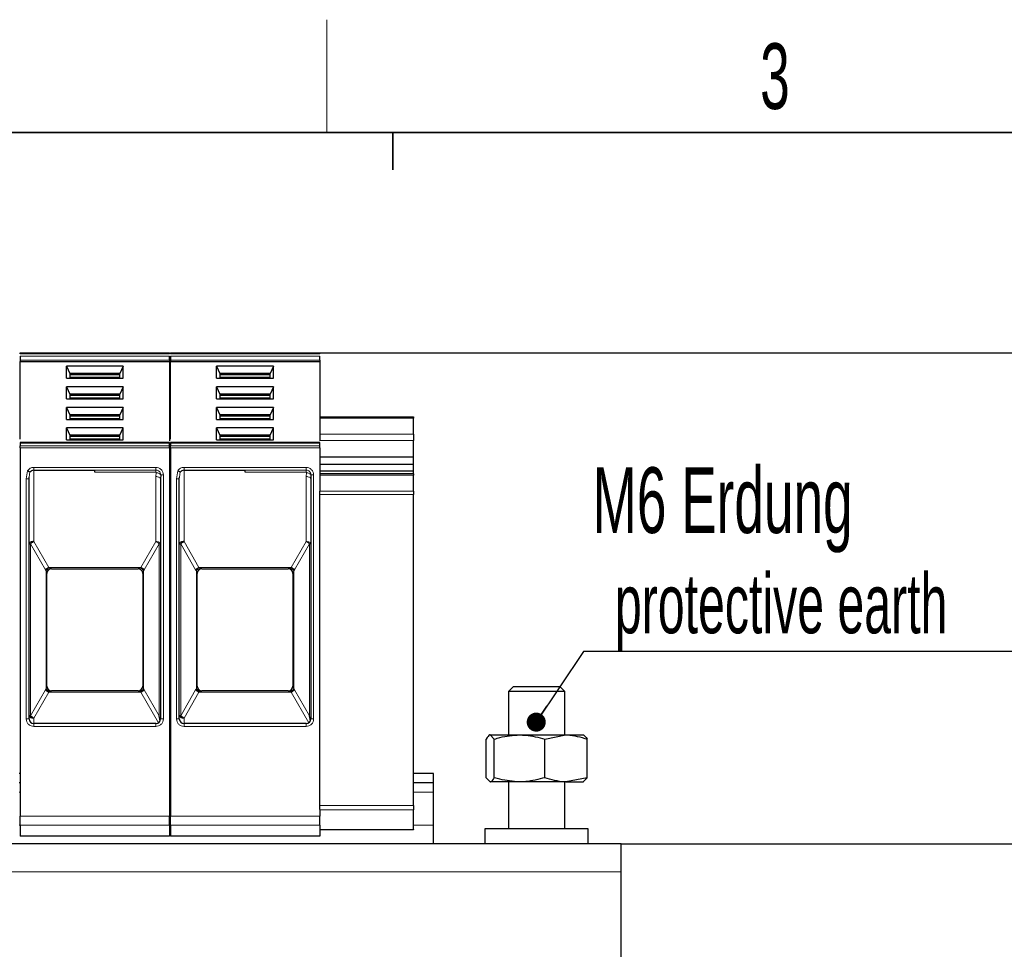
# Model space of a CAD drawing. Header units: millimetres. Extents: x 5 to 418, y 2 to 292.
# Tile 15 of 42: x 105 to 158, y 239 to 288. Entities that reach past the tile are written whole.
import ezdxf

# ---------------------------------------------------------------- set-up
doc = ezdxf.new("R2010")
doc.units = ezdxf.units.MM
doc.layers.add('SLD-0', color=7, linetype='Continuous')
doc.styles.add('SLDTEXTSTYLE0', font='TXT', dxfattribs={"width": 0.605})
doc.dimstyles.new('SLDDIMSTYLE0', dxfattribs={"dimtxt": 3.5, "dimasz": 3.302, "dimexe": 0, "dimexo": 0.0625, "dimgap": 0.875, "dimtad": 1, "dimlfac": 2, "dimrnd": 1e-09, "dimzin": 12, "dimdsep": 46, "dimtxsty": 'SLDTEXTSTYLE0', "dimsah": 1, "dimcen": 0.09, "dimadec": 0, "dimazin": 3, "dimtfac": 1, "dimtofl": 0, "dimtmove": 0, "dimatfit": 3, "dimfxl": 1, "dimfrac": 2, "dimtolj": 1, "dimtzin": 12, "dimarcsym": 0})
doc.dimstyles.new('SLDDIMSTYLE1', dxfattribs={"dimtxt": 3.5, "dimasz": 3.302, "dimexe": 0, "dimexo": 0.0625, "dimgap": 0.875, "dimtad": 1, "dimdec": 0, "dimlfac": 2, "dimrnd": 1e-09, "dimzin": 12, "dimdsep": 46, "dimtxsty": 'SLDTEXTSTYLE0', "dimsah": 1, "dimcen": 0.09, "dimadec": 0, "dimazin": 3, "dimtfac": 1, "dimtofl": 0, "dimtmove": 0, "dimatfit": 3, "dimfxl": 1, "dimfrac": 2, "dimtolj": 1, "dimtzin": 12, "dimarcsym": 0})

# ---------------------------------------------------------------- blocks, each defined once
blk = doc.blocks.new('_D_1')
at = {"layer": 'SLD-0'}
for p, q in [((137.163, 244.606), (159.624, 244.606)), ((158.624, 244.606), (158.624, 161.306)), ((151.913, 161.306), (159.624, 161.306))]:
    blk.add_line(p, q, dxfattribs=at)
for points in [[(158.624, 244.606), (158.116, 241.304), (159.132, 241.304)], [(158.624, 161.306), (159.132, 164.608), (158.116, 164.608)]]:
    blk.add_solid(points, dxfattribs=at)
at = {"layer": 'SLD-0', "insert": (154.112, 196.94), "char_height": 3.5, "attachment_point": 1, "rotation": 90, "style": 'SLDTEXTSTYLE0'}
blk.add_mtext('166,6', dxfattribs=at)
blk = doc.blocks.new('_D_2')
at = {"layer": 'SLD-0'}
for p, q in [((121.113, 270.756), (168.634, 270.756)), ((167.634, 270.756), (167.634, 161.306)), ((151.913, 161.306), (168.634, 161.306))]:
    blk.add_line(p, q, dxfattribs=at)
for points in [[(167.634, 270.756), (167.126, 267.454), (168.142, 267.454)], [(167.634, 161.306), (168.142, 164.608), (167.126, 164.608)]]:
    blk.add_solid(points, dxfattribs=at)
at = {"layer": 'SLD-0', "insert": (163.122, 212.021), "char_height": 3.5, "attachment_point": 1, "rotation": 90, "style": 'SLDTEXTSTYLE0'}
blk.add_mtext('219', dxfattribs=at)
blk = doc.blocks.new('SW_NOTE_0_16')
at = {"layer": 'SLD-0', "color": 0}
blk.add_line((30.234, 0), (0, 0), dxfattribs=at)
at = {"layer": 'SLD-0', "color": 0, "attachment_point": 1, "style": 'SLDTEXTSTYLE0'}
for s, insert, char_height in [('M6 Erdung', (0.477, 9.813), 3.5), ('protective earth', (1.667, 4.148), 3.175)]:
    blk.add_mtext(s, dxfattribs=dict(at, insert=insert, char_height=char_height))
blk = doc.blocks.new('_Dot')
at = {"color": 0, "linetype": 'ByBlock', "lineweight": -2}
blk.add_line((-0.5, 0), (-1, 0), dxfattribs=at)
at = {"color": 0, "linetype": 'ByBlock', "const_width": 0.5}
blk.add_lwpolyline([(-0.25, 0, 1), (0.25, 0, 1)], format="xyb", close=True, dxfattribs=at)

msp = doc.modelspace()

# ---------------------------------------------------------------- linework, layer by layer
at = {"color": 7, "linetype": 'Continuous', "lineweight": 25}
for p, q in [((105.1625, 270.756), (113.1125, 270.756)), ((113.1625, 270.756), (121.1125, 270.756)), ((105.1625, 270.3596), (105.1625, 270.2889)), ((105.1625, 270.2889), (113.1125, 270.2889)), ((105.1625, 266.1502), (105.1625, 270.2889)), ((110.6499, 270.0413), (107.6252, 270.0413)), ((107.6252, 269.4051), (107.6252, 270.0413)), ((107.6252, 270.0413), (107.8, 269.6525)), ((110.6499, 270.0413), (110.475, 269.6525)), ((110.6499, 269.4051), (110.6499, 270.0413)), ((113.1125, 270.3596), (113.1125, 270.2889)), ((113.1125, 270.2889), (113.1125, 266.0672)), ((113.1625, 270.3596), (113.1625, 270.2889)), ((113.1625, 270.2889), (121.1125, 270.2889)), ((113.1625, 266.1502), (113.1625, 270.2889)), ((118.6499, 270.0413), (115.6252, 270.0413)), ((115.6252, 269.4051), (115.6252, 270.0413)), ((115.6252, 270.0413), (115.8, 269.6525)), ((118.6499, 270.0413), (118.475, 269.6525)), ((118.6499, 269.4051), (118.6499, 270.0413)), ((121.1125, 270.3596), (121.1125, 270.2889)), ((121.1125, 270.2889), (121.1125, 266.0672)), ((107.8, 269.6525), (107.8, 269.4051)), ((110.475, 269.6525), (107.8, 269.6525)), ((110.475, 269.5818), (107.8, 269.5818)), ((110.475, 269.4051), (110.475, 269.6525)), ((115.8, 269.6525), (115.8, 269.4051)), ((118.475, 269.6525), (115.8, 269.6525)), ((118.475, 269.5818), (115.8, 269.5818)), ((118.475, 269.4051), (118.475, 269.6525)), ((107.6252, 269.4051), (110.6499, 269.4051)), ((115.6252, 269.4051), (118.6499, 269.4051)), ((110.6499, 268.9453), (107.6252, 268.9453)), ((107.6252, 268.3091), (107.6252, 268.9453)), ((107.6252, 268.9453), (107.8, 268.5565)), ((107.8, 268.5565), (107.8, 268.3091)), ((110.475, 268.5565), (107.8, 268.5565)), ((110.475, 268.4858), (107.8, 268.4858)), ((110.6499, 268.9453), (110.475, 268.5565)), ((110.475, 268.3091), (110.475, 268.5565)), ((110.6499, 268.3091), (110.6499, 268.9453)), ((118.6499, 268.9453), (115.6252, 268.9453)), ((115.6252, 268.3091), (115.6252, 268.9453)), ((115.6252, 268.9453), (115.8, 268.5565)), ((115.8, 268.5565), (115.8, 268.3091)), ((118.475, 268.5565), (115.8, 268.5565)), ((118.475, 268.4858), (115.8, 268.4858)), ((118.6499, 268.9453), (118.475, 268.5565)), ((118.475, 268.3091), (118.475, 268.5565)), ((118.6499, 268.3091), (118.6499, 268.9453)), ((107.6252, 268.3091), (110.6499, 268.3091)), ((115.6252, 268.3091), (118.6499, 268.3091)), ((110.6499, 267.8493), (107.6252, 267.8493)), ((107.6252, 267.2131), (107.6252, 267.8493)), ((107.6252, 267.8493), (107.8, 267.4605)), ((107.8, 267.4605), (107.8, 267.2131)), ((110.475, 267.4605), (107.8, 267.4605)), ((110.475, 267.3898), (107.8, 267.3898)), ((110.6499, 267.8493), (110.475, 267.4605)), ((110.475, 267.2131), (110.475, 267.4605)), ((110.6499, 267.2131), (110.6499, 267.8493)), ((118.6499, 267.8493), (115.6252, 267.8493)), ((115.6252, 267.2131), (115.6252, 267.8493)), ((115.6252, 267.8493), (115.8, 267.4605)), ((115.8, 267.4605), (115.8, 267.2131)), ((118.475, 267.4605), (115.8, 267.4605)), ((118.475, 267.3898), (115.8, 267.3898)), ((118.6499, 267.8493), (118.475, 267.4605)), ((118.475, 267.2131), (118.475, 267.4605)), ((118.6499, 267.2131), (118.6499, 267.8493)), ((107.6252, 267.2131), (110.6499, 267.2131)), ((115.6252, 267.2131), (118.6499, 267.2131)), ((121.1125, 267.356), (126.1125, 267.356)), ((126.1125, 267.356), (126.1125, 267.2828)), ((126.1125, 266.4328), (126.1125, 267.2828)), ((110.6499, 266.7533), (107.6252, 266.7533)), ((107.6252, 266.1171), (107.6252, 266.7533)), ((107.6252, 266.7533), (107.8, 266.3645)), ((107.8, 266.3645), (107.8, 266.1171)), ((110.475, 266.3645), (107.8, 266.3645)), ((110.475, 266.3645), (110.6499, 266.7533)), ((110.475, 266.1171), (110.475, 266.3645)), ((110.6499, 266.1171), (110.6499, 266.7533)), ((118.6499, 266.7533), (115.6252, 266.7533)), ((115.6252, 266.1171), (115.6252, 266.7533)), ((115.6252, 266.7533), (115.8, 266.3645)), ((115.8, 266.3645), (115.8, 266.1171)), ((118.475, 266.3645), (115.8, 266.3645)), ((118.475, 266.3645), (118.6499, 266.7533)), ((118.475, 266.1171), (118.475, 266.3645)), ((118.6499, 266.1171), (118.6499, 266.7533)), ((126.1125, 266.4328), (126.1125, 266.0792)), ((113.1145, 265.9841), (105.1606, 265.9841)), ((105.1625, 265.9402), (105.1625, 265.7999)), ((107.6252, 266.1171), (110.6499, 266.1171)), ((110.475, 266.2938), (107.8, 266.2938)), ((113.1125, 265.7999), (113.1125, 265.9402)), ((121.1145, 265.9841), (113.1606, 265.9841)), ((113.1625, 265.9402), (113.1625, 265.7999)), ((115.6252, 266.1171), (118.6499, 266.1171)), ((118.475, 266.2938), (115.8, 266.2938)), ((121.1125, 265.7999), (121.1125, 265.9402)), ((126.1125, 265.1953), (126.1125, 266.0792)), ((105.1625, 265.6939), (105.1625, 246.0868)), ((113.1125, 265.6939), (113.1125, 246.0868)), ((113.1625, 265.6939), (113.1625, 246.0868)), ((121.1125, 265.6939), (121.1125, 263.3907)), ((126.1125, 265.1953), (121.1125, 265.1953)), ((126.1125, 264.8064), (121.1125, 264.8064)), ((126.1125, 264.8064), (126.1125, 265.1953)), ((126.1125, 264.4529), (126.1125, 264.8064)), ((105.8875, 264.506), (109.1375, 264.506)), ((112.6451, 264.256), (112.6375, 264.0387)), ((113.8875, 264.506), (117.1375, 264.506)), ((120.6451, 264.256), (120.6375, 264.0387)), ((126.1125, 264.4529), (121.1125, 264.4529)), ((126.1125, 264.314), (121.1125, 264.314)), ((126.1125, 264.314), (126.1125, 264.4529)), ((126.1125, 264.314), (126.1125, 264.2407)), ((126.1125, 263.3907), (126.1125, 264.2407)), ((105.6351, 264.0362), (105.6399, 264.1384)), ((105.6375, 264.0386), (105.6471, 264.1378)), ((105.6375, 251.256), (105.6375, 264.0386)), ((112.62, 264.0848), (112.634, 264.0847)), ((112.6375, 264.0387), (112.6375, 251.256)), ((113.6351, 264.0362), (113.6399, 264.1384)), ((113.6375, 264.0386), (113.6471, 264.1378)), ((113.6375, 251.256), (113.6375, 264.0386)), ((120.62, 264.0848), (120.634, 264.0847)), ((120.6375, 264.0387), (120.6375, 251.256)), ((121.1125, 263.214), (121.1125, 263.3907)), ((121.1125, 246.6531), (121.1125, 263.214)), ((126.1125, 263.3907), (126.1125, 263.214)), ((126.1125, 246.6531), (126.1125, 263.214)), ((106.5875, 253.0052), (106.5875, 259.0067)), ((106.5875, 259.0067), (106.5875, 259.006)), ((106.8375, 259.256), (111.4375, 259.256)), ((111.6875, 259.0067), (111.6875, 253.0052)), ((111.6875, 259.0067), (111.6875, 259.006)), ((114.5875, 253.0052), (114.5875, 259.0067)), ((114.5875, 259.0067), (114.5875, 259.006)), ((114.8375, 259.256), (119.4375, 259.256)), ((119.6875, 259.0067), (119.6875, 253.0052)), ((119.6875, 259.0067), (119.6875, 259.006)), ((106.5875, 253.006), (106.5875, 253.0052)), ((111.4375, 252.756), (106.8375, 252.756)), ((111.6875, 253.006), (111.6875, 253.0052)), ((114.5875, 253.006), (114.5875, 253.0052)), ((119.4375, 252.756), (114.8375, 252.756)), ((119.6875, 253.006), (119.6875, 253.0052)), ((131.4125, 252.971), (131.1625, 252.721)), ((131.1625, 252.721), (131.1625, 250.406)), ((134.1625, 252.721), (131.1625, 252.721)), ((133.9125, 252.971), (131.4125, 252.971)), ((134.1625, 252.721), (133.9125, 252.971)), ((134.1625, 250.406), (134.1625, 252.721)), ((112.6188, 251.161), (112.5643, 251.4312)), ((120.6188, 251.161), (120.5643, 251.4312)), ((112.3875, 251.006), (105.8875, 251.006)), ((120.3875, 251.006), (113.8875, 251.006)), ((129.9746, 248.1293), (129.9746, 250.1827)), ((130.4068, 250.1827), (130.1907, 250.406)), ((130.1907, 250.406), (131.7508, 250.406)), ((130.4068, 248.1293), (130.4068, 250.1827)), ((131.7508, 250.406), (134.2226, 250.406)), ((133.0947, 250.1827), (134.2226, 250.406)), ((133.0947, 248.1293), (133.0947, 250.1827)), ((134.2226, 250.406), (135.1621, 250.406)), ((135.3505, 248.1293), (135.3505, 250.1827)), ((105.1625, 248.356), (105.1125, 248.356)), ((113.1625, 248.356), (113.1125, 248.356)), ((127.1625, 248.356), (126.1125, 248.356)), ((127.1625, 247.856), (127.1625, 248.356)), ((129.9746, 248.1293), (130.1907, 247.906)), ((135.3505, 248.1293), (134.2226, 247.906)), ((135.3505, 248.1293), (135.1344, 247.906)), ((105.1625, 247.856), (105.1125, 247.856)), ((113.1625, 247.856), (113.1125, 247.856)), ((127.1625, 247.856), (126.1125, 247.856)), ((127.1625, 247.356), (127.1625, 247.856)), ((131.7508, 247.906), (130.1907, 247.906)), ((131.1625, 247.906), (131.1625, 245.406)), ((134.2226, 247.906), (131.7508, 247.906)), ((134.1625, 245.406), (134.1625, 247.906)), ((134.2226, 247.906), (135.1621, 247.906)), ((127.1625, 245.606), (127.1625, 247.356)), ((121.1125, 246.4366), (121.1125, 246.6531)), ((121.1125, 246.4366), (121.1125, 246.0868)), ((126.1125, 246.6531), (126.1125, 246.4116)), ((126.1125, 245.3645), (126.1125, 246.4116)), ((105.1625, 245.5944), (105.1625, 245.006)), ((113.1125, 245.5944), (113.1125, 245.006)), ((113.1625, 245.5944), (113.1625, 245.006)), ((121.1125, 245.5944), (121.1125, 245.006)), ((126.1125, 245.356), (121.1125, 245.356)), ((126.1125, 245.3645), (126.1125, 245.356)), ((127.1625, 244.606), (127.1625, 245.606)), ((129.9125, 245.406), (129.9125, 244.606)), ((135.4125, 245.406), (129.9125, 245.406)), ((135.4125, 244.606), (135.4125, 245.406)), ((113.1125, 245.006), (105.1625, 245.006)), ((121.1125, 245.006), (113.1625, 245.006)), ((137.1625, 244.606), (57.1625, 244.606)), ((137.1625, 243.106), (137.1625, 244.606)), ((137.1625, 228.606), (137.1625, 243.106))]:
    msp.add_line(p, q, dxfattribs=at)
at = {"color": 7, "linetype": 'Continuous', "lineweight": 18}
for p, q in [((105.1625, 270.7121), (113.1125, 270.7121)), ((113.1125, 270.5718), (105.1625, 270.5718)), ((113.1625, 270.7121), (121.1125, 270.7121)), ((121.1125, 270.5718), (113.1625, 270.5718)), ((105.1625, 270.3596), (113.1125, 270.3596)), ((113.1625, 270.3596), (121.1125, 270.3596)), ((110.475, 269.4581), (107.8, 269.4581)), ((118.475, 269.4581), (115.8, 269.4581)), ((110.475, 268.3621), (107.8, 268.3621)), ((118.475, 268.3621), (115.8, 268.3621)), ((110.475, 267.266), (107.8, 267.266)), ((118.475, 267.266), (115.8, 267.266)), ((126.1125, 267.2828), (121.1125, 267.2828)), ((121.1125, 266.4328), (126.1125, 266.4328)), ((113.1125, 265.9402), (105.1625, 265.9402)), ((110.475, 266.17), (107.8, 266.17)), ((121.1125, 265.9402), (113.1625, 265.9402)), ((118.475, 266.17), (115.8, 266.17)), ((126.1125, 266.0792), (121.1125, 266.0792)), ((113.1125, 265.7999), (105.1625, 265.7999)), ((113.1125, 265.6939), (105.1625, 265.6939)), ((121.1125, 265.7999), (113.1625, 265.7999)), ((121.1125, 265.6939), (113.1625, 265.6939)), ((105.4875, 264.0387), (105.552, 264.4737)), ((105.6471, 264.1378), (105.6736, 264.4139)), ((105.8875, 264.656), (109.1375, 264.656)), ((105.8875, 264.656), (105.8875, 264.506)), ((105.8875, 264.506), (105.8875, 260.7058)), ((109.1375, 264.656), (112.3875, 264.656)), ((109.1375, 264.5155), (112.3875, 264.5155)), ((112.3875, 264.4063), (109.1375, 264.4063)), ((112.4077, 264.381), (112.3875, 264.1637)), ((112.7875, 264.256), (112.6451, 264.256)), ((112.7875, 264.256), (112.7875, 251.256)), ((113.4875, 264.0387), (113.552, 264.4737)), ((113.6471, 264.1378), (113.6736, 264.4139)), ((113.8875, 264.656), (117.1375, 264.656)), ((113.8875, 264.656), (113.8875, 264.506)), ((113.8875, 264.506), (113.8875, 260.7058)), ((117.1375, 264.656), (120.3875, 264.656)), ((117.1375, 264.5155), (120.3875, 264.5155)), ((120.3875, 264.4063), (117.1375, 264.4063)), ((120.4077, 264.381), (120.3875, 264.1637)), ((120.7875, 264.256), (120.6451, 264.256)), ((120.7875, 264.256), (120.7875, 251.256)), ((126.1125, 264.2407), (121.1125, 264.2407)), ((105.4875, 251.256), (105.4875, 264.0387)), ((112.3875, 260.7058), (112.3875, 264.1637)), ((113.4875, 251.256), (113.4875, 264.0387)), ((120.3875, 260.7058), (120.3875, 264.1637)), ((121.1125, 263.3907), (126.1125, 263.3907)), ((126.1125, 263.214), (121.1125, 263.214)), ((105.7108, 260.5808), (105.7108, 251.4312)), ((106.5045, 259.206), (105.7108, 260.5808)), ((105.8876, 260.7058), (106.6813, 259.331)), ((112.3875, 260.7058), (111.5938, 259.331)), ((111.7706, 259.206), (112.5643, 260.5808)), ((112.5643, 260.5808), (112.6375, 260.5808)), ((112.5643, 251.4312), (112.5643, 260.5808)), ((113.7108, 260.5808), (113.7108, 251.4312)), ((114.5045, 259.206), (113.7108, 260.5808)), ((113.8876, 260.7058), (114.6813, 259.331)), ((120.3875, 260.7058), (119.5938, 259.331)), ((119.7706, 259.206), (120.5643, 260.5808)), ((120.5643, 260.5808), (120.6375, 260.5808)), ((120.5643, 251.4312), (120.5643, 260.5808)), ((106.5045, 259.206), (106.5436, 259.1499)), ((106.5436, 259.1499), (106.5436, 252.862)), ((111.5938, 259.331), (106.6813, 259.331)), ((106.6813, 259.331), (106.7204, 259.31)), ((106.8375, 259.2563), (106.8375, 259.256)), ((111.4375, 259.256), (111.4375, 259.2563)), ((111.5547, 259.31), (111.5938, 259.331)), ((111.7315, 259.1499), (111.7706, 259.206)), ((111.7315, 252.862), (111.7315, 259.1499)), ((114.5045, 259.206), (114.5436, 259.1499)), ((114.5436, 259.1499), (114.5436, 252.862)), ((119.5938, 259.331), (114.6813, 259.331)), ((114.6813, 259.331), (114.7204, 259.31)), ((114.8375, 259.2563), (114.8375, 259.256)), ((119.4375, 259.256), (119.4375, 259.2563)), ((119.5547, 259.31), (119.5938, 259.331)), ((119.7315, 259.1499), (119.7706, 259.206)), ((119.7315, 252.862), (119.7315, 259.1499)), ((105.7108, 251.4312), (106.5045, 252.806)), ((106.5436, 252.862), (106.5045, 252.806)), ((106.7204, 252.702), (106.6813, 252.681)), ((106.8375, 252.756), (106.8375, 252.7557)), ((111.4375, 252.7557), (111.4375, 252.756)), ((111.5938, 252.681), (111.5547, 252.702)), ((111.7706, 252.806), (111.7315, 252.862)), ((111.7706, 252.806), (112.5643, 251.4312)), ((113.7108, 251.4312), (114.5045, 252.806)), ((114.5436, 252.862), (114.5045, 252.806)), ((114.7204, 252.702), (114.6813, 252.681)), ((114.8375, 252.756), (114.8375, 252.7557)), ((119.4375, 252.7557), (119.4375, 252.756)), ((119.5938, 252.681), (119.5547, 252.702)), ((119.7706, 252.806), (119.7315, 252.862)), ((119.7706, 252.806), (120.5643, 251.4312)), ((106.6813, 252.681), (105.8875, 251.3062)), ((106.6813, 252.681), (111.5938, 252.681)), ((111.5938, 252.681), (112.5336, 251.0531)), ((114.6813, 252.681), (113.8875, 251.3062)), ((114.6813, 252.681), (119.5938, 252.681)), ((119.5938, 252.681), (120.5336, 251.0531)), ((105.4875, 251.256), (105.6375, 251.256)), ((105.8875, 251.3062), (105.8875, 251.006)), ((112.7875, 251.256), (112.6375, 251.256)), ((113.4875, 251.256), (113.6375, 251.256)), ((113.8875, 251.3062), (113.8875, 251.006)), ((120.7875, 251.256), (120.6375, 251.256)), ((105.8875, 250.856), (105.8875, 251.006)), ((109.1375, 250.856), (105.8875, 250.856)), ((112.3875, 250.856), (109.1375, 250.856)), ((112.3875, 250.856), (112.3875, 251.006)), ((113.8875, 250.856), (113.8875, 251.006)), ((117.1375, 250.856), (113.8875, 250.856)), ((120.3875, 250.856), (117.1375, 250.856)), ((120.3875, 250.856), (120.3875, 251.006)), ((105.1625, 247.356), (105.1125, 247.356)), ((113.1625, 247.356), (113.1125, 247.356)), ((127.1625, 247.356), (126.1125, 247.356)), ((121.1125, 246.6531), (126.1125, 246.6531)), ((126.1125, 246.4116), (121.1125, 246.4116)), ((105.1625, 246.0868), (113.1125, 246.0868)), ((113.1625, 246.0868), (121.1125, 246.0868)), ((105.1625, 245.606), (105.1125, 245.606)), ((105.1625, 245.5944), (113.1125, 245.5944)), ((113.1625, 245.606), (113.1125, 245.606)), ((113.1625, 245.5944), (121.1125, 245.5944)), ((121.1125, 245.3645), (126.1125, 245.3645)), ((127.1625, 245.606), (126.1125, 245.606)), ((137.1625, 243.106), (57.1625, 243.106))]:
    msp.add_line(p, q, dxfattribs=at)
at = {"color": 7, "linetype": 'Continuous', "lineweight": 18, "flags": 128}
for points in [[(112.3875, 264.656), (112.3875, 264.6333), (112.3875, 264.6112), (112.3875, 264.5901), (112.3875, 264.5705), (112.3875, 264.5529), (112.3875, 264.5376), (112.3875, 264.5251), (112.3875, 264.5155)], [(120.3875, 264.656), (120.3875, 264.6333), (120.3875, 264.6112), (120.3875, 264.5901), (120.3875, 264.5705), (120.3875, 264.5529), (120.3875, 264.5376), (120.3875, 264.5251), (120.3875, 264.5155)], [(112.3875, 264.1637), (112.4363, 264.1613), (112.4832, 264.1542), (112.5264, 264.1427), (112.5643, 264.1271), (112.5954, 264.1082), (112.6185, 264.0866), (112.6327, 264.0631), (112.6375, 264.0387)], [(120.3875, 264.1637), (120.4363, 264.1613), (120.4832, 264.1542), (120.5264, 264.1427), (120.5643, 264.1271), (120.5954, 264.1082), (120.6185, 264.0866), (120.6327, 264.0631), (120.6375, 264.0387)]]:
    msp.add_lwpolyline(points, dxfattribs=at)
at = {"color": 7, "linetype": 'Continuous', "lineweight": 25}
for centre, start, end in [((105.8875, 264.256), 90, 119.65966), ((113.8875, 264.256), 90, 119.65966), ((106.8375, 259.006), 90, 180), ((111.4375, 259.006), 360, 90), ((114.8375, 259.006), 90, 180), ((119.4375, 259.006), 360, 90), ((106.8375, 253.006), 180, 270), ((111.4375, 253.006), 270, 0), ((114.8375, 253.006), 180, 270), ((119.4375, 253.006), 270, 0), ((105.8875, 251.256), 180, 270), ((112.3875, 251.256), 270, 0), ((113.8875, 251.256), 180, 270), ((120.3875, 251.256), 270, 0)]:
    msp.add_arc(centre, 0.25, start, end, dxfattribs=at)
at = {"color": 7, "linetype": 'Continuous', "lineweight": 18}
for centre, radius, start, end in [((106.8785, 258.8645), 0.5065, 112.92238, 137.6064), ((106.8373, 259.0065), 0.2498, 89.94634, 179.94624), ((111.3965, 258.8645), 0.5065, 42.3936, 67.07762), ((114.8785, 258.8645), 0.5065, 112.92238, 137.6064), ((114.8373, 259.0065), 0.2498, 89.94634, 179.94624), ((119.3965, 258.8645), 0.5065, 42.3936, 67.07762), ((106.8785, 253.1474), 0.5065, 222.39323, 247.07766), ((111.4378, 253.0055), 0.2498, 269.94634, 359.94624), ((111.3965, 253.1474), 0.5065, 292.92238, 317.6064), ((114.8785, 253.1474), 0.5065, 222.39323, 247.07766), ((119.4378, 253.0055), 0.2498, 269.94634, 359.94624), ((119.3965, 253.1474), 0.5065, 292.92238, 317.6064)]:
    msp.add_arc(centre, radius, start, end, dxfattribs=at)
at = {"color": 7, "linetype": 'Continuous', "lineweight": 25}
for points in [[(105.1625, 270.7121), (105.1625, 270.7186), (105.1625, 270.7317), (105.1625, 270.7453), (105.1625, 270.7543), (105.1625, 270.7554), (105.1625, 270.756)], [(105.1625, 270.5718), (105.1625, 270.5563), (105.1625, 270.5253), (105.1625, 270.4657), (105.1625, 270.4061), (105.1625, 270.3751), (105.1625, 270.3596)], [(113.1125, 270.7121), (113.1125, 270.7186), (113.1125, 270.7317), (113.1125, 270.7453), (113.1125, 270.7543), (113.1125, 270.7554), (113.1125, 270.756)], [(113.1125, 270.3596), (113.1125, 270.3751), (113.1125, 270.4061), (113.1125, 270.4657), (113.1125, 270.5253), (113.1125, 270.5563), (113.1125, 270.5718)], [(113.1625, 270.7121), (113.1625, 270.7186), (113.1625, 270.7317), (113.1625, 270.7453), (113.1625, 270.7543), (113.1625, 270.7554), (113.1625, 270.756)], [(113.1625, 270.5718), (113.1625, 270.5563), (113.1625, 270.5253), (113.1625, 270.4657), (113.1625, 270.4061), (113.1625, 270.3751), (113.1625, 270.3596)], [(121.1125, 270.7121), (121.1125, 270.7186), (121.1125, 270.7317), (121.1125, 270.7453), (121.1125, 270.7543), (121.1125, 270.7554), (121.1125, 270.756)], [(121.1125, 270.3596), (121.1125, 270.3751), (121.1125, 270.4061), (121.1125, 270.4657), (121.1125, 270.5253), (121.1125, 270.5563), (121.1125, 270.5718)], [(105.1625, 265.9841), (105.1625, 265.9821), (105.1625, 265.978), (105.1625, 265.9528), (105.1625, 265.9402)], [(113.1125, 265.9402), (113.1125, 265.9528), (113.1125, 265.978), (113.1125, 265.9821), (113.1125, 265.9841)], [(113.1625, 265.9841), (113.1625, 265.9821), (113.1625, 265.978), (113.1625, 265.9528), (113.1625, 265.9402)], [(121.1125, 265.9402), (121.1125, 265.9528), (121.1125, 265.978), (121.1125, 265.9821), (121.1125, 265.9841)], [(105.1625, 265.6939), (105.1625, 265.7037), (105.1625, 265.7233), (105.1625, 265.7516), (105.1625, 265.7779), (105.1625, 265.7926), (105.1625, 265.7999)], [(113.1125, 265.6939), (113.1125, 265.7037), (113.1125, 265.7233), (113.1125, 265.7516), (113.1125, 265.7779), (113.1125, 265.7926), (113.1125, 265.7999)], [(113.1625, 265.6939), (113.1625, 265.7037), (113.1625, 265.7233), (113.1625, 265.7516), (113.1625, 265.7779), (113.1625, 265.7926), (113.1625, 265.7999)], [(121.1125, 265.6939), (121.1125, 265.7037), (121.1125, 265.7233), (121.1125, 265.7516), (121.1125, 265.7779), (121.1125, 265.7926), (121.1125, 265.7999)], [(109.1375, 264.4063), (109.1375, 264.4301), (109.1375, 264.4777), (109.1375, 264.5029), (109.1375, 264.5155)], [(117.1375, 264.4063), (117.1375, 264.4301), (117.1375, 264.4777), (117.1375, 264.5029), (117.1375, 264.5155)], [(105.6375, 260.581), (105.6385, 260.5809), (105.6404, 260.5809), (105.6554, 260.5809), (105.6781, 260.5808), (105.6999, 260.5808), (105.7108, 260.5808)], [(113.6375, 260.581), (113.6385, 260.5809), (113.6404, 260.5809), (113.6554, 260.5809), (113.6781, 260.5808), (113.6999, 260.5808), (113.7108, 260.5808)], [(105.8875, 251.3062), (105.8705, 251.3142), (105.8365, 251.3301), (105.7884, 251.3611), (105.7446, 251.3951), (105.7221, 251.4192), (105.7108, 251.4312)], [(113.8875, 251.3062), (113.8705, 251.3142), (113.8365, 251.3301), (113.7884, 251.3611), (113.7446, 251.3951), (113.7221, 251.4192), (113.7108, 251.4312)], [(105.1625, 245.5944), (105.1625, 245.6103), (105.1625, 245.6422), (105.1625, 245.7595), (105.1625, 245.9121), (105.1625, 246.0285), (105.1625, 246.0868)], [(113.1125, 245.5944), (113.1125, 245.6103), (113.1125, 245.6422), (113.1125, 245.7595), (113.1125, 245.9121), (113.1125, 246.0285), (113.1125, 246.0868)], [(113.1625, 245.5944), (113.1625, 245.6103), (113.1625, 245.6422), (113.1625, 245.7595), (113.1625, 245.9121), (113.1625, 246.0285), (113.1625, 246.0868)], [(121.1125, 245.5944), (121.1125, 245.6103), (121.1125, 245.6422), (121.1125, 245.7595), (121.1125, 245.9121), (121.1125, 246.0285), (121.1125, 246.0868)]]:
    msp.add_open_spline(points, degree=3, dxfattribs=at)
at = {"color": 7, "linetype": 'Continuous', "lineweight": 18}
for points, knots in [([(105.552, 264.4737), (105.572, 264.5003), (105.612, 264.5535), (105.6948, 264.6104), (105.7878, 264.6492), (105.8542, 264.6537), (105.8875, 264.656)], [0, 0, 0, 0, 0.2492254, 0.4999518, 0.7492335, 1, 1, 1, 1]), ([(112.3875, 264.656), (112.4378, 264.6506), (112.5155, 264.6423), (112.6087, 264.5925), (112.6723, 264.5409), (112.724, 264.4772), (112.7739, 264.384), (112.7822, 264.3063), (112.7875, 264.256)], [0, 0, 0, 0, 0.239443, 0.3695074, 0.4999998, 0.6300645, 0.760557, 1, 1, 1, 1]), ([(112.3875, 264.5155), (112.4092, 264.5139), (112.4607, 264.51), (112.5251, 264.4793), (112.5769, 264.4354), (112.6129, 264.3871), (112.6399, 264.326), (112.6433, 264.28), (112.6451, 264.256)], [0, 0, 0, 0, 0.1603892, 0.3803465, 0.5131189, 0.6607116, 0.8230373, 1, 1, 1, 1]), ([(112.3875, 264.4063), (112.389, 264.4061), (112.392, 264.4058), (112.396, 264.4042), (112.3997, 264.4018), (112.4039, 264.3976), (112.4076, 264.3905), (112.4077, 264.3843), (112.4077, 264.381)], [0, 0, 0, 0, 0.1137136, 0.2239461, 0.3364528, 0.4566627, 0.7103769, 1, 1, 1, 1]), ([(112.4077, 264.381), (112.4337, 264.3761), (112.487, 264.366), (112.559, 264.3357), (112.6166, 264.2977), (112.6358, 264.2696), (112.6451, 264.256)], [0, 0, 0, 0, 0.24332475, 0.50000008, 0.75667537, 1, 1, 1, 1]), ([(113.552, 264.4737), (113.572, 264.5003), (113.612, 264.5535), (113.6948, 264.6104), (113.7878, 264.6492), (113.8542, 264.6537), (113.8875, 264.656)], [0, 0, 0, 0, 0.2492254, 0.4999518, 0.7492335, 1, 1, 1, 1]), ([(120.3875, 264.656), (120.4378, 264.6506), (120.5155, 264.6423), (120.6087, 264.5925), (120.6723, 264.5409), (120.724, 264.4772), (120.7739, 264.384), (120.7822, 264.3063), (120.7875, 264.256)], [0, 0, 0, 0, 0.239443, 0.3695074, 0.4999998, 0.6300645, 0.760557, 1, 1, 1, 1]), ([(120.3875, 264.5155), (120.4092, 264.5139), (120.4607, 264.51), (120.5251, 264.4793), (120.5769, 264.4354), (120.6129, 264.3871), (120.6399, 264.326), (120.6433, 264.28), (120.6451, 264.256)], [0, 0, 0, 0, 0.16038922, 0.3803465, 0.51311891, 0.66071164, 0.82303729, 1, 1, 1, 1]), ([(120.3875, 264.4063), (120.389, 264.4061), (120.392, 264.4058), (120.396, 264.4042), (120.3997, 264.4018), (120.4039, 264.3976), (120.4076, 264.3905), (120.4077, 264.3843), (120.4077, 264.381)], [0, 0, 0, 0, 0.1137136, 0.2239461, 0.3364528, 0.4566627, 0.7103769, 1, 1, 1, 1]), ([(120.4077, 264.381), (120.4337, 264.3761), (120.487, 264.366), (120.559, 264.3357), (120.6166, 264.2977), (120.6358, 264.2696), (120.6451, 264.256)], [0, 0, 0, 0, 0.2433247, 0.5000001, 0.7566754, 1, 1, 1, 1]), ([(106.5436, 259.1499), (106.554, 259.1655), (106.5751, 259.1972), (106.6188, 259.2419), (106.6682, 259.2815), (106.7032, 259.3006), (106.7204, 259.31)], [0, 0, 0, 0, 0.2460807, 0.5, 0.7539193, 1, 1, 1, 1]), ([(106.5875, 259.0067), (106.5874, 259.008), (106.5871, 259.0106), (106.5837, 259.0231), (106.5706, 259.0654), (106.5551, 259.1139), (106.5436, 259.1499)], [0, 0, 0, 0, 0.0804047, 0.1687507, 0.3816896, 1, 1, 1, 1]), ([(106.7204, 259.31), (106.7512, 259.2964), (106.793, 259.2781), (106.8274, 259.2623), (106.8363, 259.2576), (106.8372, 259.2567), (106.8375, 259.2563)], [0, 0, 0, 0, 0.6068166, 0.8244318, 0.9155486, 1, 1, 1, 1]), ([(111.4375, 259.2563), (111.438, 259.2568), (111.439, 259.2579), (111.45, 259.2635), (111.4861, 259.2797), (111.5267, 259.2976), (111.5547, 259.31)], [0, 0, 0, 0, 0.09326127, 0.19502968, 0.44361031, 1, 1, 1, 1]), ([(111.7315, 259.1499), (111.7204, 259.1664), (111.6984, 259.1993), (111.6534, 259.2445), (111.6046, 259.2829), (111.571, 259.3011), (111.5547, 259.31)], [0, 0, 0, 0, 0.2601416, 0.5186855, 0.7674541, 1, 1, 1, 1]), ([(111.7315, 259.1499), (111.72, 259.1139), (111.7045, 259.0654), (111.6914, 259.0231), (111.688, 259.0106), (111.6877, 259.008), (111.6875, 259.0067)], [0, 0, 0, 0, 0.6183097, 0.8312477, 0.919594, 1, 1, 1, 1]), ([(114.5436, 259.1499), (114.554, 259.1655), (114.5751, 259.1972), (114.6188, 259.2419), (114.6682, 259.2815), (114.7032, 259.3006), (114.7204, 259.31)], [0, 0, 0, 0, 0.2460807, 0.5, 0.7539193, 1, 1, 1, 1]), ([(114.5875, 259.0067), (114.5874, 259.008), (114.5871, 259.0106), (114.5837, 259.0231), (114.5706, 259.0654), (114.5551, 259.1139), (114.5436, 259.1499)], [0, 0, 0, 0, 0.0804047, 0.1687507, 0.3816896, 1, 1, 1, 1]), ([(114.7204, 259.31), (114.7512, 259.2964), (114.793, 259.2781), (114.8274, 259.2623), (114.8363, 259.2576), (114.8372, 259.2567), (114.8375, 259.2563)], [0, 0, 0, 0, 0.6068166, 0.8244318, 0.9155486, 1, 1, 1, 1]), ([(119.4375, 259.2563), (119.438, 259.2568), (119.439, 259.2579), (119.45, 259.2635), (119.4861, 259.2797), (119.5267, 259.2976), (119.5547, 259.31)], [0, 0, 0, 0, 0.0932613, 0.1950297, 0.4436103, 1, 1, 1, 1]), ([(119.7315, 259.1499), (119.7204, 259.1664), (119.6984, 259.1993), (119.6534, 259.2445), (119.6046, 259.2829), (119.571, 259.3011), (119.5547, 259.31)], [0, 0, 0, 0, 0.2601416, 0.5186855, 0.7674541, 1, 1, 1, 1]), ([(119.7315, 259.1499), (119.72, 259.1139), (119.7045, 259.0654), (119.6914, 259.0231), (119.688, 259.0106), (119.6877, 259.008), (119.6875, 259.0067)], [0, 0, 0, 0, 0.6183097, 0.8312477, 0.919594, 1, 1, 1, 1]), ([(106.5436, 252.862), (106.5551, 252.8981), (106.5706, 252.9466), (106.5837, 252.9889), (106.5871, 253.0014), (106.5874, 253.004), (106.5875, 253.0052)], [0, 0, 0, 0, 0.6183097, 0.8312477, 0.919594, 1, 1, 1, 1]), ([(106.5436, 252.862), (106.5546, 252.8455), (106.5767, 252.8127), (106.6217, 252.7675), (106.6705, 252.7291), (106.7041, 252.7108), (106.7204, 252.702)], [0, 0, 0, 0, 0.2601416, 0.5186855, 0.7674541, 1, 1, 1, 1]), ([(106.8375, 252.7557), (106.8372, 252.7553), (106.8363, 252.7543), (106.8274, 252.7496), (106.793, 252.7339), (106.7512, 252.7155), (106.7204, 252.702)], [0, 0, 0, 0, 0.0844437, 0.1755676, 0.3932383, 1, 1, 1, 1]), ([(111.5547, 252.702), (111.5239, 252.7155), (111.4821, 252.7339), (111.4477, 252.7496), (111.4388, 252.7543), (111.4379, 252.7553), (111.4375, 252.7557)], [0, 0, 0, 0, 0.6068166, 0.8244318, 0.9155486, 1, 1, 1, 1]), ([(111.5547, 252.702), (111.571, 252.7108), (111.6046, 252.7291), (111.6534, 252.7675), (111.6984, 252.8127), (111.7204, 252.8455), (111.7315, 252.862)], [0, 0, 0, 0, 0.2325467, 0.4813155, 0.7398589, 1, 1, 1, 1]), ([(111.6875, 253.0052), (111.6877, 253.004), (111.688, 253.0014), (111.6914, 252.9889), (111.7045, 252.9466), (111.72, 252.8981), (111.7315, 252.862)], [0, 0, 0, 0, 0.08040467, 0.16875069, 0.38168961, 1, 1, 1, 1]), ([(114.5436, 252.862), (114.5551, 252.8981), (114.5706, 252.9466), (114.5837, 252.9889), (114.5871, 253.0014), (114.5874, 253.004), (114.5875, 253.0052)], [0, 0, 0, 0, 0.6183097, 0.8312477, 0.919594, 1, 1, 1, 1]), ([(114.5436, 252.862), (114.5546, 252.8455), (114.5767, 252.8127), (114.6217, 252.7675), (114.6705, 252.7291), (114.7041, 252.7108), (114.7204, 252.702)], [0, 0, 0, 0, 0.2601416, 0.5186855, 0.7674541, 1, 1, 1, 1]), ([(114.8375, 252.7557), (114.8372, 252.7553), (114.8363, 252.7543), (114.8274, 252.7496), (114.793, 252.7339), (114.7512, 252.7155), (114.7204, 252.702)], [0, 0, 0, 0, 0.0844437, 0.1755676, 0.3932383, 1, 1, 1, 1]), ([(119.5547, 252.702), (119.5239, 252.7155), (119.4821, 252.7339), (119.4477, 252.7496), (119.4388, 252.7543), (119.4379, 252.7553), (119.4375, 252.7557)], [0, 0, 0, 0, 0.6068166, 0.8244318, 0.9155486, 1, 1, 1, 1]), ([(119.5547, 252.702), (119.571, 252.7108), (119.6046, 252.7291), (119.6534, 252.7675), (119.6984, 252.8127), (119.7204, 252.8455), (119.7315, 252.862)], [0, 0, 0, 0, 0.2325467, 0.4813155, 0.7398589, 1, 1, 1, 1]), ([(119.6875, 253.0052), (119.6877, 253.004), (119.688, 253.0014), (119.6914, 252.9889), (119.7045, 252.9466), (119.72, 252.8981), (119.7315, 252.862)], [0, 0, 0, 0, 0.0804047, 0.1687507, 0.3816896, 1, 1, 1, 1]), ([(105.8875, 250.856), (105.8372, 250.8614), (105.7596, 250.8696), (105.6664, 250.9194), (105.6028, 250.9711), (105.551, 251.0348), (105.5012, 251.128), (105.4929, 251.2057), (105.4875, 251.256)], [0, 0, 0, 0, 0.239443, 0.3695074, 0.4999998, 0.6300645, 0.760557, 1, 1, 1, 1]), ([(112.7875, 251.256), (112.7822, 251.2057), (112.7739, 251.1281), (112.7241, 251.0348), (112.6724, 250.9712), (112.6088, 250.9195), (112.5156, 250.8697), (112.4378, 250.8614), (112.3875, 250.856)], [0, 0, 0, 0, 0.239443, 0.3695074, 0.4999998, 0.6300645, 0.760557, 1, 1, 1, 1]), ([(113.8875, 250.856), (113.8372, 250.8614), (113.7596, 250.8696), (113.6664, 250.9194), (113.6028, 250.9711), (113.551, 251.0348), (113.5012, 251.128), (113.4929, 251.2057), (113.4875, 251.256)], [0, 0, 0, 0, 0.239443, 0.3695074, 0.4999998, 0.6300645, 0.760557, 1, 1, 1, 1]), ([(120.7875, 251.256), (120.7822, 251.2057), (120.7739, 251.1281), (120.7241, 251.0348), (120.6724, 250.9712), (120.6088, 250.9195), (120.5156, 250.8697), (120.4378, 250.8614), (120.3875, 250.856)], [0, 0, 0, 0, 0.239443, 0.3695074, 0.4999998, 0.6300645, 0.760557, 1, 1, 1, 1])]:
    msp.add_open_spline(points, degree=3, knots=knots, dxfattribs=at)
at = {"color": 7, "linetype": 'Continuous', "lineweight": 25}
for points, knots in [([(105.552, 264.4737), (105.564, 264.4679), (105.589, 264.4555), (105.6261, 264.4374), (105.6558, 264.4227), (105.6685, 264.4164), (105.6736, 264.4139)], [0, 0, 0, 0, 0.2392567, 0.5015013, 0.8007506, 1, 1, 1, 1]), ([(105.6736, 264.4139), (105.6752, 264.4136), (105.6784, 264.4128), (105.6884, 264.4175), (105.7049, 264.4308), (105.7271, 264.4492), (105.7476, 264.4636), (105.7597, 264.4708), (105.7638, 264.4732)], [0, 0, 0, 0, 0.077668, 0.1661398, 0.3954533, 0.6672433, 0.8863212, 1, 1, 1, 1]), ([(113.552, 264.4737), (113.564, 264.4679), (113.589, 264.4555), (113.6261, 264.4374), (113.6558, 264.4227), (113.6685, 264.4164), (113.6736, 264.4139)], [0, 0, 0, 0, 0.2392567, 0.5015013, 0.8007506, 1, 1, 1, 1]), ([(113.6736, 264.4139), (113.6752, 264.4136), (113.6784, 264.4128), (113.6884, 264.4175), (113.7049, 264.4308), (113.7271, 264.4492), (113.7476, 264.4636), (113.7597, 264.4708), (113.7638, 264.4732)], [0, 0, 0, 0, 0.077668, 0.1661398, 0.3954533, 0.6672433, 0.8863212, 1, 1, 1, 1]), ([(105.8876, 260.7058), (105.8548, 260.7039), (105.7894, 260.7002), (105.7068, 260.6713), (105.649, 260.63), (105.6414, 260.5973), (105.6375, 260.581)], [0, 0, 0, 0, 0.249998, 0.4999987, 0.7499993, 1, 1, 1, 1]), ([(105.7108, 260.5808), (105.7221, 260.5928), (105.7446, 260.6169), (105.7884, 260.6509), (105.8366, 260.6819), (105.8706, 260.6978), (105.8876, 260.7058)], [0, 0, 0, 0, 0.2500013, 0.5000026, 0.7500039, 1, 1, 1, 1]), ([(113.8876, 260.7058), (113.8548, 260.7039), (113.7894, 260.7002), (113.7068, 260.6713), (113.649, 260.63), (113.6414, 260.5973), (113.6375, 260.581)], [0, 0, 0, 0, 0.24999798, 0.49999865, 0.74999933, 1, 1, 1, 1]), ([(113.7108, 260.5808), (113.7221, 260.5928), (113.7446, 260.6169), (113.7884, 260.6509), (113.8366, 260.6819), (113.8706, 260.6978), (113.8876, 260.7058)], [0, 0, 0, 0, 0.2500013, 0.5000026, 0.7500039, 1, 1, 1, 1]), ([(105.6375, 251.4316), (105.6412, 251.4152), (105.6486, 251.3824), (105.7063, 251.3409), (105.7891, 251.3118), (105.8547, 251.3081), (105.8875, 251.3062)], [0, 0, 0, 0, 0.25, 0.5, 0.75, 1, 1, 1, 1]), ([(105.7108, 251.4312), (105.6998, 251.4312), (105.6779, 251.4313), (105.6551, 251.4314), (105.6402, 251.4315), (105.6384, 251.4316), (105.6375, 251.4316)], [0, 0, 0, 0, 0.25, 0.5, 0.75, 1, 1, 1, 1]), ([(113.6375, 251.4316), (113.6412, 251.4152), (113.6486, 251.3824), (113.7063, 251.3409), (113.7891, 251.3118), (113.8547, 251.3081), (113.8875, 251.3062)], [0, 0, 0, 0, 0.25, 0.5, 0.75, 1, 1, 1, 1]), ([(113.7108, 251.4312), (113.6998, 251.4312), (113.6779, 251.4313), (113.6551, 251.4314), (113.6402, 251.4315), (113.6384, 251.4316), (113.6375, 251.4316)], [0, 0, 0, 0, 0.25, 0.5, 0.75, 1, 1, 1, 1]), ([(130.1907, 250.406), (130.1856, 250.4058), (130.1126, 250.4026), (130.0411, 250.2886), (129.9746, 250.1827)], [0, 0, 0, 0, 0.0702006, 1, 1, 1, 1]), ([(130.4068, 250.1827), (130.5061, 250.2125), (130.9439, 250.3439), (131.399, 250.3789), (131.7508, 250.406)], [0, 0, 0, 0, 0.2269026, 1, 1, 1, 1]), ([(131.7508, 250.406), (131.8619, 250.4032), (132.3167, 250.392), (132.7599, 250.2728), (133.0947, 250.1827)], [0, 0, 0, 0, 0.2443658, 1, 1, 1, 1]), ([(134.2226, 250.406), (134.2493, 250.4058), (134.6302, 250.4026), (135.0034, 250.2886), (135.3505, 250.1827)], [0, 0, 0, 0, 0.0702006, 1, 1, 1, 1]), ([(135.1344, 250.406), (135.1395, 250.4058), (135.2125, 250.4026), (135.284, 250.2886), (135.3505, 250.1827)], [0, 0, 0, 0, 0.0702006, 1, 1, 1, 1]), ([(130.1907, 247.906), (130.1958, 247.9062), (130.2688, 247.9094), (130.3403, 248.0233), (130.4068, 248.1293)], [0, 0, 0, 0, 0.0702006, 1, 1, 1, 1]), ([(131.7508, 247.906), (131.399, 247.933), (130.9439, 247.968), (130.5061, 248.0995), (130.4068, 248.1293)], [0, 0, 0, 0, 0.7730974, 1, 1, 1, 1]), ([(133.0947, 248.1293), (132.7599, 248.0392), (132.3167, 247.9199), (131.8619, 247.9087), (131.7508, 247.906)], [0, 0, 0, 0, 0.7556342, 1, 1, 1, 1]), ([(134.2226, 247.906), (134.1958, 247.9062), (133.815, 247.9094), (133.4417, 248.0233), (133.0947, 248.1293)], [0, 0, 0, 0, 0.0702006, 1, 1, 1, 1])]:
    msp.add_open_spline(points, degree=3, knots=knots, dxfattribs=at)
at = {"color": 7, "linetype": 'Continuous', "lineweight": 18}
for points in [[(112.3875, 264.4063), (112.3875, 264.4301), (112.3875, 264.4778), (112.3875, 264.5029), (112.3875, 264.5155)], [(120.3875, 264.4063), (120.3875, 264.4301), (120.3875, 264.4778), (120.3875, 264.5029), (120.3875, 264.5155)], [(105.4875, 264.0387), (105.5072, 264.0387), (105.5465, 264.0387), (105.5961, 264.0387), (105.6308, 264.0386), (105.6353, 264.0386), (105.6375, 264.0386)], [(113.4875, 264.0387), (113.5072, 264.0387), (113.5465, 264.0387), (113.5961, 264.0387), (113.6308, 264.0386), (113.6353, 264.0386), (113.6375, 264.0386)], [(112.6375, 260.5808), (112.6338, 260.5972), (112.6263, 260.6299), (112.5685, 260.6712), (112.4858, 260.7002), (112.4203, 260.7039), (112.3875, 260.7058)], [(112.5643, 260.5808), (112.553, 260.5928), (112.5305, 260.6169), (112.4867, 260.6509), (112.4385, 260.6818), (112.4045, 260.6978), (112.3875, 260.7058)], [(120.6375, 260.5808), (120.6338, 260.5972), (120.6263, 260.6299), (120.5685, 260.6712), (120.4858, 260.7002), (120.4203, 260.7039), (120.3875, 260.7058)], [(120.5643, 260.5808), (120.553, 260.5928), (120.5305, 260.6169), (120.4867, 260.6509), (120.4385, 260.6818), (120.4045, 260.6978), (120.3875, 260.7058)], [(111.6875, 259.0067), (111.6838, 259.0394), (111.6763, 259.1048), (111.6185, 259.1873), (111.5358, 259.245), (111.4703, 259.2525), (111.4375, 259.2563)], [(119.6875, 259.0067), (119.6838, 259.0394), (119.6763, 259.1048), (119.6185, 259.1873), (119.5358, 259.245), (119.4703, 259.2525), (119.4375, 259.2563)], [(106.8375, 252.7557), (106.8048, 252.7595), (106.7393, 252.767), (106.6566, 252.8247), (106.5988, 252.9071), (106.5913, 252.9725), (106.5875, 253.0052)], [(114.8375, 252.7557), (114.8048, 252.7595), (114.7393, 252.767), (114.6566, 252.8247), (114.5988, 252.9071), (114.5913, 252.9725), (114.5875, 253.0052)]]:
    msp.add_open_spline(points, degree=3, dxfattribs=at)
at = {"layer": 'SLD-0', "lineweight": 18}
msp.add_line((121.5, 282.5), (121.5, 288.5), dxfattribs=at)
at = {"layer": 'SLD-0', "lineweight": 35}
msp.add_line((408, 282.5), (26, 282.5), dxfattribs=at)
at = {"layer": 'SLD-0'}
for p, q in [((125, 280.5), (125, 282.5)), ((125, 282.5), (125, 280.5)), ((135.1618, 254.8467), (132.6411, 251.0883))]:
    msp.add_line(p, q, dxfattribs=at)

# ---------------------------------------------------------------- block references
msp.add_blockref('SW_NOTE_0_16', (135.1618, 254.8467), dxfattribs=at)
at = {"layer": 'SLD-0', "xscale": 1.016, "yscale": 1.016, "rotation": 236.151630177}
msp.add_blockref('_Dot', (132.6411, 251.0883, -21.0127), dxfattribs=at)

# ---------------------------------------------------------------- texts
at = {"layer": 'SLD-0', "insert": (145.3527, 287.243), "char_height": 3.5, "attachment_point": 2, "style": 'SLDTEXTSTYLE0'}
msp.add_mtext('3', dxfattribs=at)

# ---------------------------------------------------------------- dimensions: what is measured, and where the dimension line sits
at = {"layer": 'SLD-0'}
for base, p1, dimstyle, picture, middle in [((167.634, 161.306), (121.1125, 270.756), 'SLDDIMSTYLE1', '_D_2', (167.634, 216.031)), ((158.6238, 161.306), (137.1625, 244.606), 'SLDDIMSTYLE0', '_D_1', (158.6238, 202.956))]:
    dim = msp.add_linear_dim(base=base, p1=p1, p2=(151.9125, 161.306), angle=90, dimstyle=dimstyle, dxfattribs=at)
    dim.commit()
    dim.dimension.update_dxf_attribs({"geometry": picture, "text_midpoint": middle, "dimtype": 160})

doc.saveas('drawing.dxf')
